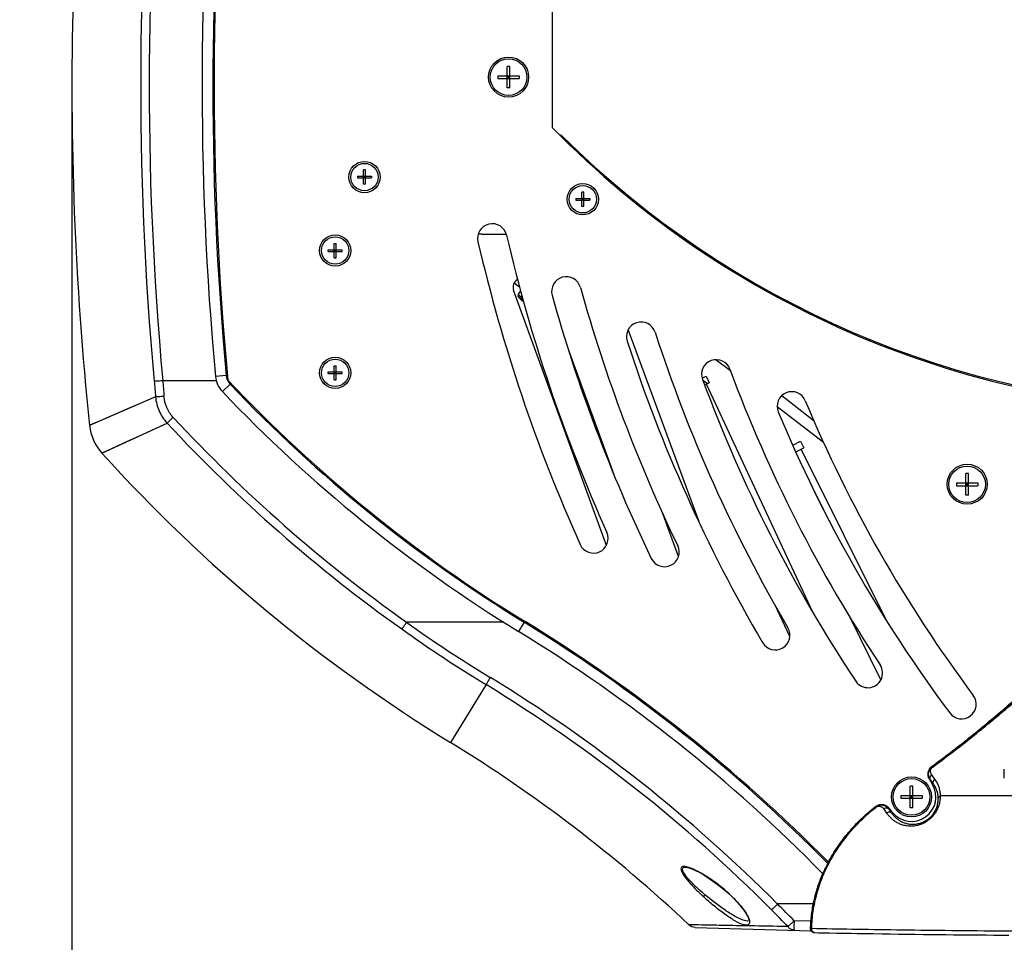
# Model space of a CAD drawing. Header units: millimetres. Extents: x 0 to 420, y 0 to 297.
# Tile 41 of 117: x 75 to 115, y 168 to 205. Entities that reach past the tile are written whole.
import ezdxf

# ---------------------------------------------------------------- set-up
doc = ezdxf.new("R2010")
doc.units = ezdxf.units.MM
doc.header["$LTSCALE"] = 23.1
doc.layers.get('0').update_dxf_attribs({"linetype": 'CONTINUOUS'})
for name, color, linetype in [('02___PRT_ALL_AXES', 7, 'CONTINUOUS'), ('A_ACHSEN', 7, 'CONTINUOUS'), ('AUSFORMSCHRAEGEN', 7, 'CONTINUOUS'), ('DIM_PILOTEES', 7, 'CONTINUOUS'), ('RUNDUNGEN', 7, 'CONTINUOUS')]:
    doc.layers.add(name, color=color, linetype=linetype)
doc.styles.get("Standard").update_dxf_attribs({"font": 'txt', "width": 0.7})
doc.dimstyles.new('DIMSTYLE_2', dxfattribs={"dimtxt": 2.5, "dimasz": 3.5, "dimexe": 2, "dimexo": 0, "dimtad": 1, "dimdec": 0, "dimlfac": 5, "dimdsep": 46, "dimtxsty": 'Standard', "dimblk": '_FILLED', "dimblk1": '_FILLED', "dimblk2": '_FILLED', "dimcen": 0.09, "dimazin": 2, "dimtp": 0.8, "dimtm": 0.8, "dimtfac": 1, "dimtdec": 0, "dimtofl": 0, "dimtmove": 0, "dimatfit": 3, "dimldrblk": '_FILLED', "dimfxl": 0, "dimtolj": 1, "dimarcsym": 0})

# ---------------------------------------------------------------- blocks, each defined once
blk = doc.blocks.new('_FILLED')
at = {"color": 0, "linetype": 'ByBlock'}
blk.add_solid([(0, 0), (-1, 0.143), (-1, -0.143)], dxfattribs=at)
blk = doc.blocks.new('*D2')
at = {"layer": 'DIM_PILOTEES', "color": 2, "linetype": 'Continuous'}
for p, q in [((124.368, 261.527), (53.915, 261.527)), ((55.915, 261.527), (55.915, 209.684)), ((55.915, 157.841), (55.915, 209.684)), ((102.676, 157.841), (53.915, 157.841))]:
    blk.add_line(p, q, dxfattribs=at)
at = {"layer": 'DIM_PILOTEES', "color": 2, "linetype": 'Continuous', "xscale": 3.5, "yscale": 3.5, "zscale": 3.5}
for p, rotation in [((55.915, 261.527), 90), ((55.915, 157.841), 270)]:
    blk.add_blockref('_FILLED', p, dxfattribs=dict(at, rotation=rotation))
at = {"layer": 'DIM_PILOTEES', "color": 2, "linetype": 'Continuous', "insert": (52.79, 209.684), "char_height": 2.5, "width": 7.76786, "attachment_point": 2, "rotation": 90, "line_spacing_factor": 0.9}
blk.add_mtext('{\\ftxt;\\W0.0001;\\H0.0001;\\~}{\\ftxt;\\W2.0714285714;\\H2.5; }{\\ftxt;\\W0.0001;\\H0.0001;\\~}', dxfattribs=at)
blk = doc.blocks.new('*D4')
at = {"layer": 'DIM_PILOTEES', "color": 2, "linetype": 'Continuous'}
for p, q in [((77.194, 202.637), (77.194, 142.872)), ((171.557, 202.637), (171.557, 142.872)), ((77.194, 144.872), (124.376, 144.872)), ((171.557, 144.872), (124.376, 144.872))]:
    blk.add_line(p, q, dxfattribs=at)
at = {"layer": 'DIM_PILOTEES', "color": 2, "linetype": 'Continuous', "xscale": 3.5, "yscale": 3.5, "zscale": 3.5, "rotation": 180}
blk.add_blockref('_FILLED', (77.194, 144.872), dxfattribs=at)
at = {"layer": 'DIM_PILOTEES', "color": 2, "linetype": 'Continuous', "xscale": 3.5, "yscale": 3.5, "zscale": 3.5}
blk.add_blockref('_FILLED', (171.557, 144.872), dxfattribs=at)
at = {"layer": 'DIM_PILOTEES', "color": 2, "linetype": 'Continuous', "insert": (125.653, 147.997), "char_height": 2.5, "width": 8.83929, "attachment_point": 2, "line_spacing_factor": 0.9}
blk.add_mtext('{\\ftxt;\\W0.0001;\\H0.0001;\\~}{\\ftxt;\\W2.3571428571;\\H2.5; }{\\ftxt;\\W0.0001;\\H0.0001;\\~}', dxfattribs=at)
blk = doc.blocks.new('*D15')
at = {"layer": 'DIM_PILOTEES', "color": 2, "linetype": 'Continuous'}
for p, q in [((96.876, 248.621), (65.607, 248.621)), ((67.607, 248.621), (67.607, 203.231)), ((67.607, 157.841), (67.607, 203.231)), ((102.676, 157.841), (65.607, 157.841))]:
    blk.add_line(p, q, dxfattribs=at)
at = {"layer": 'DIM_PILOTEES', "color": 2, "linetype": 'Continuous', "xscale": 3.5, "yscale": 3.5, "zscale": 3.5}
for p, rotation in [((67.607, 248.621), 90), ((67.607, 157.841), 270)]:
    blk.add_blockref('_FILLED', p, dxfattribs=dict(at, rotation=rotation))
at = {"layer": 'DIM_PILOTEES', "color": 2, "linetype": 'Continuous', "insert": (64.482, 199.42), "char_height": 2.5, "width": 8.57143, "attachment_point": 2, "rotation": 90, "line_spacing_factor": 0.9}
blk.add_mtext('{\\ftxt;\\W0.0001;\\H0.0001;\\~}{\\ftxt;\\W2.2857142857;\\H2.5; }{\\ftxt;\\W0.0001;\\H0.0001;\\~}', dxfattribs=at)

msp = doc.modelspace()

# ---------------------------------------------------------------- linework, layer by layer
at = {"color": 7, "linetype": 'Continuous'}
for p, q in [((96.8756, 200.9468), (96.8756, 248.6209)), ((95.0206, 202.5812), (95.0206, 203.4612)), ((95.1306, 203.4612), (95.0206, 203.4612)), ((95.1306, 202.5812), (95.1306, 203.4612)), ((94.6356, 203.0762), (94.6356, 202.9662)), ((94.6356, 203.0762), (95.5156, 203.0762)), ((94.6356, 202.9662), (95.5156, 202.9662)), ((95.1306, 202.9662), (95.0206, 203.0762)), ((95.0206, 202.9662), (95.1306, 203.0762)), ((95.1306, 203.0212), (95.0206, 203.0212)), ((95.0756, 203.0762), (95.0756, 202.9662)), ((95.5156, 203.0762), (95.5156, 202.9662)), ((95.1306, 202.5812), (95.0206, 202.5812)), ((98.2098, 199.7053), (98.1943, 199.6877)), ((89.1394, 198.6412), (89.1394, 199.2212)), ((89.2119, 199.2212), (89.1394, 199.2212)), ((89.2119, 198.6412), (89.2119, 199.2212)), ((98.3681, 199.5218), (98.3864, 199.5427)), ((88.8856, 198.9674), (88.8856, 198.8949)), ((88.8856, 198.9674), (89.4656, 198.9674)), ((88.8856, 198.8949), (89.4656, 198.8949)), ((89.2119, 198.8949), (89.1394, 198.9674)), ((89.1394, 198.8949), (89.2119, 198.9674)), ((89.2119, 198.9312), (89.1394, 198.9312)), ((89.1756, 198.9674), (89.1756, 198.8949)), ((89.4656, 198.9674), (89.4656, 198.8949)), ((89.2119, 198.6412), (89.1394, 198.6412)), ((99.5891, 198.4874), (99.5746, 198.4709)), ((97.8256, 198.0574), (97.8256, 197.9849)), ((97.8256, 198.0574), (98.4056, 198.0574)), ((97.8256, 197.9849), (98.4056, 197.9849)), ((98.0794, 197.7312), (98.0794, 198.3112)), ((98.1519, 198.3112), (98.0794, 198.3112)), ((98.1519, 197.9849), (98.0794, 198.0574)), ((98.0794, 197.9849), (98.1519, 198.0574)), ((98.1519, 198.0212), (98.0794, 198.0212)), ((98.1156, 198.0574), (98.1156, 197.9849)), ((98.1519, 197.7312), (98.1519, 198.3112)), ((98.4056, 198.0574), (98.4056, 197.9849)), ((99.7588, 198.3169), (99.7732, 198.3334)), ((98.1519, 197.7312), (98.0794, 197.7312)), ((87.6856, 195.8849), (87.6856, 195.9574)), ((87.6856, 195.9574), (88.2656, 195.9574)), ((87.9394, 195.6312), (87.9394, 196.2112)), ((87.9394, 196.2112), (88.0119, 196.2112)), ((88.0119, 195.8849), (87.9394, 195.9574)), ((87.9394, 195.8849), (88.0119, 195.9574)), ((87.9756, 195.8849), (87.9756, 195.9574)), ((88.0119, 195.6312), (88.0119, 196.2112)), ((88.2656, 195.8849), (88.2656, 195.9574)), ((87.6856, 195.8849), (88.2656, 195.8849)), ((87.9394, 195.9212), (88.0119, 195.9212)), ((87.9394, 195.6312), (88.0119, 195.6312)), ((95.3088, 194.6041), (95.5219, 194.4382)), ((95.4665, 194.1059), (95.5706, 194.2669)), ((95.659, 193.956), (95.4665, 194.1059)), ((95.6837, 193.8691), (95.4709, 194.0347)), ((95.6008, 193.9195), (95.5965, 193.9228)), ((95.6031, 193.9176), (95.6047, 193.9163)), ((95.6031, 193.9176), (95.6047, 193.9163)), ((95.6031, 193.9176), (95.6045, 193.9161)), ((95.6628, 193.8703), (95.6731, 193.8627)), ((87.9394, 190.6312), (87.9394, 191.2112)), ((87.9394, 191.2112), (88.0119, 191.2112)), ((88.0119, 190.6312), (88.0119, 191.2112)), ((83.5116, 190.8132), (83.0734, 190.7727)), ((87.6856, 190.8849), (87.6856, 190.9574)), ((87.6856, 190.9574), (88.2656, 190.9574)), ((87.6856, 190.8849), (88.2656, 190.8849)), ((88.0119, 190.8849), (87.9394, 190.9574)), ((87.9394, 190.8849), (88.0119, 190.9574)), ((87.9394, 190.9212), (88.0119, 190.9212)), ((87.9756, 190.8849), (87.9756, 190.9574)), ((88.2656, 190.8849), (88.2656, 190.9574)), ((80.9139, 190.6068), (83.1026, 190.6064)), ((83.6741, 190.4552), (83.3552, 190.152)), ((87.9394, 190.6312), (88.0119, 190.6312)), ((80.6178, 189.9334), (77.9135, 188.7684)), ((107.5951, 188.9437), (106.261, 189.9822)), ((77.9135, 188.7684), (77.9135, 188.7682)), ((78.4202, 187.6329), (81.0905, 188.8634)), ((113.9061, 186.7952), (113.7961, 186.7952)), ((113.7961, 185.9152), (113.7961, 186.7952)), ((113.9061, 185.9152), (113.9061, 186.7952)), ((113.4111, 186.4102), (114.2911, 186.4102)), ((113.4111, 186.4102), (113.4111, 186.3002)), ((113.4111, 186.3002), (114.2911, 186.3002)), ((113.9061, 186.3002), (113.7961, 186.4102)), ((113.7961, 186.3002), (113.9061, 186.4102)), ((113.9061, 186.3552), (113.7961, 186.3552)), ((113.8511, 186.4102), (113.8511, 186.3002)), ((114.2911, 186.4102), (114.2911, 186.3002)), ((113.9061, 185.9152), (113.7961, 185.9152)), ((94.883, 180.7087), (90.8946, 180.7088)), ((95.7167, 180.7087), (95.4867, 180.3336)), ((94.1523, 178.1576), (92.6996, 175.7887)), ((115.3756, 174.3342), (115.3756, 174.7037)), ((111.6306, 174.0012), (111.5206, 174.0012)), ((111.5206, 173.1212), (111.5206, 174.0012)), ((111.6306, 173.1212), (111.6306, 174.0012)), ((111.1356, 173.6162), (112.0156, 173.6162)), ((111.1356, 173.6162), (111.1356, 173.5062)), ((111.1356, 173.5062), (112.0156, 173.5062)), ((111.6306, 173.5062), (111.5206, 173.6162)), ((111.5206, 173.5062), (111.6306, 173.6162)), ((111.6306, 173.5612), (111.5206, 173.5612)), ((111.5756, 173.6162), (111.5756, 173.5062)), ((112.0156, 173.6162), (112.0156, 173.5062)), ((118.4565, 173.6021), (112.7652, 173.6021)), ((111.6306, 173.1212), (111.5206, 173.1212)), ((102.3234, 170.686), (102.3252, 170.686)), ((107.5556, 169.1806), (106.0914, 169.1806)), ((102.7215, 168.221), (107.465, 168.0885)), ((106.5187, 168.2545), (106.7658, 168.4936)), ((107.4577, 168.4743), (106.7658, 168.4936))]:
    msp.add_line(p, q, dxfattribs=at)
at = {"color": 3, "linetype": 'Continuous'}
for p, q in [((93.9756, 196.5954), (94.9789, 196.5954)), ((99.0796, 183.854), (95.2789, 194.2964)), ((102.8779, 184.8194), (99.979, 192.6882)), ((99.3933, 186.7429), (97.5263, 191.8725)), ((103.5825, 191.4564), (104.1632, 191.0109)), ((103.0008, 190.7066), (103.1617, 190.7817)), ((103.1617, 190.7817), (103.2886, 190.5098)), ((103.1047, 190.424), (103.2886, 190.5098)), ((107.528, 181.1482), (103.1824, 190.4603)), ((106.0748, 189.5441), (107.9729, 188.0876)), ((106.7165, 187.9631), (107.0339, 188.121)), ((107.0339, 188.121), (107.1675, 187.8524)), ((106.8377, 187.6884), (107.1675, 187.8524)), ((110.5654, 180.7566), (107.0626, 187.8002)), ((108.2126, 184.8526), (107.487, 186.3115)), ((102.0319, 183.4048), (101.361, 185.2258)), ((106.5908, 180.1231), (105.9802, 181.4314)), ((110.325, 178.359), (109.0596, 180.9036))]:
    msp.add_line(p, q, dxfattribs=at)
at = {"color": 7, "linetype": 'Continuous'}
for points in [[(95.5979, 193.9212), (95.5976, 193.9213), (95.5976, 193.9213), (95.5979, 193.9211), (95.5985, 193.9208), (95.5992, 193.9203), (95.6001, 193.9196), (95.6012, 193.9188), (95.6025, 193.9178), (95.6039, 193.9166), (95.6142, 193.9082)], [(95.6142, 193.9082), (95.6262, 193.8985), (95.6383, 193.889), (95.6505, 193.8796), (95.6628, 193.8703)], [(95.6265, 193.8675), (95.6267, 193.8672), (95.6276, 193.8664), (95.6284, 193.8656), (95.6293, 193.8648), (95.6301, 193.8641), (95.6308, 193.8634), (95.6317, 193.8628), (95.6325, 193.8621), (95.6335, 193.8614), (95.6346, 193.8607), (95.6359, 193.8599), (95.6376, 193.8591), (95.6397, 193.8583), (95.6423, 193.8576), (95.6452, 193.8573), (95.6483, 193.8574), (95.6515, 193.858), (95.6547, 193.8592), (95.6576, 193.8609), (95.6606, 193.8635)], [(80.6177, 189.9335), (79.9898, 189.6624), (79.4425, 189.4261), (78.977, 189.2255), (78.5948, 189.061), (78.2969, 188.9328), (78.0838, 188.8413), (77.956, 188.7864), (77.9135, 188.7684)], [(78.4202, 187.6329), (78.4625, 187.6519), (78.5892, 187.7096), (78.7997, 187.8065), (79.0939, 187.942), (79.4711, 188.1161), (79.9305, 188.3281), (80.4711, 188.577), (81.0905, 188.8634)], [(102.3234, 170.686), (102.3544, 170.6839), (102.4204, 170.6715), (102.5016, 170.6477), (102.6023, 170.61), (102.7244, 170.5559), (102.8753, 170.4795), (103.0652, 170.3716), (103.2914, 170.2283), (103.5646, 170.0359), (103.8441, 169.8169), (104.0894, 169.6039), (104.2116, 169.4892)], [(104.2116, 169.4892), (104.2761, 169.4259), (104.4285, 169.2676), (104.5496, 169.1307), (104.6477, 169.0094), (104.7291, 168.8986), (104.7945, 168.7988), (104.8461, 168.7075), (104.8823, 168.6293), (104.9036, 168.5669), (104.9121, 168.5224), (104.913, 168.505)]]:
    msp.add_lwpolyline(points, dxfattribs=at)
for centre, radius in [((95.0756, 203.0212), 0.82), ((89.1756, 198.9312), 0.64), ((98.1156, 198.0212), 0.64), ((87.9756, 195.9212), 0.64), ((87.9756, 190.9212), 0.64), ((113.8556, 186.3612), 0.82), ((111.5756, 173.5612), 0.82)]:
    msp.add_circle(centre, radius, dxfattribs=at)
for centre, radius, start, end in [((211.1938, 202.6372), 131.1829, 162.585435, 185.277293), ((211.2529, 202.638), 130.8925, 162.592371, 185.273863), ((211.1938, 202.6372), 128.6686, 162.955435, 185.290778), ((211.1938, 202.6372), 128.2286, 162.791536, 185.290778), ((211.1956, 202.6255), 128.18, 162.805912, 185.373639), ((211.1938, 202.6372), 134, 178.463833, 185.940711), ((124.3756, 227.8912), 38.5, 224.41531, 315.58469), ((124.3756, 227.9472), 38.5, 225.27817, 268.21387), ((94.4077, 196.4195), 0.6, 13.08592, 193.08592), ((159.3756, 211.5212), 66.1, 193.085922, 204.23663), ((159.3756, 211.5212), 67.3, 193.085922, 204.23663), ((97.438, 194.2519), 0.6, 15.57938, 195.57938), ((159.3756, 211.5212), 63.7, 195.57938, 205.751826), ((95.5168, 194.0733), 0.06, 147.10358, 220.06419), ((97.2205, 195.5061), 2.286, 220.06419, 225.79026), ((159.3756, 211.5212), 64.9, 195.57938, 205.751826), ((95.602, 193.9259), 0.0117, 229.39209, 231.74235), ((95.5069, 193.8015), 0.1508, 50.33426, 51.47026), ((96.5101, 195.0124), 1.4216, 230.44279, 233.8461), ((95.6036, 193.9345), 0.0208, 276.91148, 279.54661), ((100.5029, 192.4002), 0.6, 17.99303, 197.99303), ((159.3756, 211.5212), 61.3, 197.993026, 210.417983), ((159.3756, 211.5212), 62.5, 197.993026, 210.417983), ((103.5791, 190.8572), 0.6, 20.32187, 200.32187), ((84.109, 190.8686), 1.04, 185.29078, 223.54832), ((84.109, 190.8686), 0.6, 185.29078, 223.54832), ((159.3756, 211.5212), 58.9, 200.321871, 213.55604), ((222.4879, 201.5295), 142.3432, 184.415132, 184.672766), ((222.626, 201.5281), 142.1327, 184.406733, 184.670943), ((126.8756, 231.5212), 59.56, 223.369355, 238.498611), ((126.8756, 231.5212), 59.6052, 223.548324, 238.482784), ((159.3756, 211.5212), 60.1, 200.321871, 213.55604), ((126.8756, 231.5212), 60.0452, 223.548324, 238.482784), ((106.6731, 189.5473), 0.6, 22.63331, 202.63331), ((159.3756, 211.5212), 56.5, 202.63331, 216.75028), ((159.3756, 211.5212), 57.7, 202.633312, 216.750281), ((79.9027, 188.9753), 2, 185.94879, 222.17299), ((127.1791, 231.7189), 62.9345, 222.918233, 234.57384), ((127.4269, 231.9472), 62.9286, 222.917219, 234.511594), ((126.8756, 231.5212), 65.3767, 222.168809, 238.482784), ((98.5547, 184.1404), 0.6, 204.23663, 24.23663), ((101.4616, 183.5845), 0.6, 205.75183, 25.75183), ((124.8888, 228.5723), 58.7072, 234.616387, 238.629705), ((61.3344, 124.6397), 65.7714, 44.621819, 58.482784), ((61.3621, 124.6187), 65.82, 44.667428, 58.498611), ((124.8608, 228.4894), 58.9597, 234.590423, 238.611713), ((61.3344, 124.6397), 65.3314, 44.480773, 58.482784), ((105.9958, 180.1809), 0.6, 210.41798, 30.41798), ((109.7915, 178.6324), 0.6, 213.55604, 33.55604), ((61.5178, 124.7288), 62.9484, 44.92164, 58.584264), ((61.5415, 124.7614), 62.5669, 44.915411, 58.586241), ((113.6242, 177.3566), 0.6, 216.75028, 36.75028), ((61.3344, 124.6397), 60, 46.732688, 58.482784), ((62.4598, 125.6755), 61.615, 44.021674, 44.916859), ((62.4406, 125.6577), 61.2974, 44.020801, 44.915435)]:
    msp.add_arc(centre, radius, start, end, dxfattribs=at)
at = {"color": 3, "linetype": 'Continuous'}
for centre, radius, start, end in [((93.9756, 195.5954), 1, 90, 98.29327), ((95.6172, 194.4195), 0.36, 118.37876, 200)]:
    msp.add_arc(centre, radius, start, end, dxfattribs=at)
at = {"color": 7, "linetype": 'Continuous'}
for points, knots in [([(95.5965, 193.9228), (95.5956, 193.9234), (95.594, 193.9245), (95.5921, 193.9255), (95.5909, 193.926), (95.5903, 193.9261), (95.5898, 193.926), (95.5893, 193.9254), (95.5897, 193.9241), (95.5911, 193.9212), (95.5929, 193.9188), (95.5943, 193.9169)], [0, 0, 0, 0, 0.1833958, 0.3155665, 0.3621829, 0.3965619, 0.4210735, 0.4422016, 0.5060543, 0.6196068, 1, 1, 1, 1]), ([(95.6265, 193.8675), (95.6272, 193.8667), (95.6286, 193.8654), (95.6302, 193.8641), (95.6312, 193.8633), (95.6317, 193.863), (95.632, 193.8629), (95.6325, 193.863), (95.6322, 193.8641), (95.6316, 193.8654), (95.6303, 193.8676), (95.6285, 193.8704), (95.6261, 193.874), (95.6218, 193.8801), (95.6151, 193.8894), (95.6054, 193.9024), (95.5982, 193.9118), (95.5943, 193.9169)], [0, 0, 0, 0, 0.0438114, 0.0751176, 0.0861028, 0.0940439, 0.0991354, 0.1021974, 0.1118394, 0.1331438, 0.1668486, 0.2129764, 0.2713904, 0.3418765, 0.5179291, 0.7384151, 1, 1, 1, 1]), ([(95.5947, 193.9166), (95.5951, 193.9163), (95.597, 193.915), (95.5991, 193.9143), (95.6008, 193.914)], [0, 0, 0, 0, 0.2419727, 1, 1, 1, 1]), ([(95.6606, 193.8635), (95.6607, 193.8636), (95.6606, 193.8642), (95.6602, 193.865), (95.6595, 193.8665), (95.6577, 193.8692), (95.6546, 193.8738), (95.6518, 193.8776), (95.6501, 193.8799)], [0, 0, 0, 0, 0.0240327, 0.0747696, 0.1549685, 0.2650121, 0.5741862, 1, 1, 1, 1]), ([(80.5664, 190.5809), (80.586, 190.5818), (80.702, 190.5888), (80.8178, 190.5983), (80.9139, 190.6072)], [0, 0, 0, 0, 0.1689142, 1, 1, 1, 1]), ([(80.9653, 189.9538), (80.9299, 189.9509), (80.8142, 189.9425), (80.6983, 189.9339), (80.6178, 189.9334)], [0, 0, 0, 0, 0.3059965, 1, 1, 1, 1]), ([(80.6178, 189.9334), (80.6364, 189.7368), (80.7371, 189.3467), (80.9576, 189.0095), (81.0906, 188.8634)], [0, 0, 0, 0, 0.5000552, 1, 1, 1, 1]), ([(81.342, 189.0966), (81.2342, 189.2125), (81.0559, 189.4823), (80.9782, 189.796), (80.9653, 189.9538)], [0, 0, 0, 0, 0.4998848, 1, 1, 1, 1]), ([(81.3419, 189.0966), (81.3163, 189.0728), (81.2326, 188.995), (81.1488, 188.9172), (81.0905, 188.8636)], [0, 0, 0, 0, 0.3062671, 1, 1, 1, 1]), ([(90.8945, 180.7087), (90.8745, 180.6807), (90.8096, 180.5896), (90.7446, 180.4986), (90.6989, 180.4359)], [0, 0, 0, 0, 0.3069353, 1, 1, 1, 1]), ([(94.3277, 178.4469), (94.3097, 178.4173), (94.251, 178.321), (94.1924, 178.2247), (94.1523, 178.1576)], [0, 0, 0, 0, 0.3072319, 1, 1, 1, 1]), ([(102.2494, 170.7148), (102.2276, 170.714), (102.187, 170.7094), (102.1168, 170.6467), (102.1408, 170.5685), (102.1583, 170.5246)], [0, 0, 0, 0, 0.2511613, 0.4552595, 1, 1, 1, 1]), ([(103.1117, 169.5612), (103.0438, 169.6169), (102.9446, 169.7036), (102.8159, 169.8221), (102.6614, 169.9677), (102.4674, 170.1628), (102.2901, 170.3758), (102.2086, 170.5276), (102.1871, 170.622), (102.2447, 170.685), (102.2961, 170.6863), (102.3234, 170.686)], [0, 0, 0, 0, 0.167943, 0.2514733, 0.3342484, 0.5732857, 0.7790657, 0.8556845, 0.9077717, 0.947896, 1, 1, 1, 1]), ([(102.5433, 170.6458), (102.5158, 170.6564), (102.4212, 170.69), (102.3208, 170.7175), (102.2494, 170.7148)], [0, 0, 0, 0, 0.2919281, 1, 1, 1, 1]), ([(104.2164, 169.4936), (103.9529, 169.7471), (103.5367, 170.0861), (102.9618, 170.4498), (102.6802, 170.5928), (102.5433, 170.6458)], [0, 0, 0, 0, 0.5376903, 0.7841781, 1, 1, 1, 1]), ([(102.1583, 170.5246), (102.1919, 170.4403), (102.3077, 170.2676), (102.601, 169.9187), (102.8628, 169.6611), (103.0481, 169.4908)], [0, 0, 0, 0, 0.1987392, 0.4490678, 1, 1, 1, 1]), ([(103.1117, 169.5612), (103.1036, 169.5524), (103.0823, 169.529), (103.0607, 169.5058), (103.0481, 169.4908)], [0, 0, 0, 0, 0.3787689, 1, 1, 1, 1]), ([(104.7068, 168.329), (104.5795, 168.3616), (104.3108, 168.5008), (103.9095, 168.769), (103.4782, 169.1077), (103.1915, 169.3585), (103.0481, 169.4908)], [0, 0, 0, 0, 0.1935832, 0.4389301, 0.7125947, 1, 1, 1, 1]), ([(104.7398, 168.5033), (104.6137, 168.5386), (104.3493, 168.6671), (103.7979, 169.01), (103.3858, 169.3291), (103.1117, 169.5612)], [0, 0, 0, 0, 0.2013534, 0.4476241, 1, 1, 1, 1]), ([(104.2116, 169.4892), (104.212, 169.4889), (104.2138, 169.4919), (104.2152, 169.4924), (104.2164, 169.4936)], [0, 0, 0, 0, 0.2354059, 1, 1, 1, 1]), ([(104.2164, 169.4936), (104.3461, 169.3685), (104.5808, 169.1199), (104.7863, 168.8431), (104.8618, 168.7003)], [0, 0, 0, 0, 0.5272073, 1, 1, 1, 1]), ([(106.0914, 169.1806), (106.0665, 169.1558), (105.9854, 169.0748), (105.9043, 168.9939), (105.8483, 168.9375)], [0, 0, 0, 0, 0.3065418, 1, 1, 1, 1]), ([(104.8618, 168.7003), (104.8942, 168.6391), (104.9408, 168.538), (104.9554, 168.3948), (104.901, 168.3309), (104.82, 168.3048), (104.7528, 168.3172), (104.7068, 168.329)], [0, 0, 0, 0, 0.3528754, 0.5796211, 0.6658147, 0.7579612, 1, 1, 1, 1]), ([(102.7175, 168.3244), (102.6794, 168.3255), (102.6179, 168.3275), (102.5228, 168.3315), (102.4963, 168.3321), (102.4553, 168.3326), (102.4585, 168.3296)], [0, 0, 0, 0, 0.4415051, 0.7604563, 0.9487972, 1, 1, 1, 1]), ([(106.5185, 168.2543), (105.7169, 168.2725), (104.6353, 168.288), (103.3684, 168.3134), (102.9029, 168.3193), (102.7175, 168.3244)], [0, 0, 0, 0, 0.6327078, 0.85362, 1, 1, 1, 1]), ([(104.882, 168.481), (104.8713, 168.4808), (104.8232, 168.4827), (104.7758, 168.4932), (104.7398, 168.5033)], [0, 0, 0, 0, 0.2223705, 1, 1, 1, 1]), ([(106.7699, 168.1079), (106.7216, 168.1093), (106.6213, 168.1392), (106.5476, 168.212), (106.5187, 168.2545)], [0, 0, 0, 0, 0.4848292, 1, 1, 1, 1]), ([(106.7658, 168.4936), (106.7645, 168.4441), (106.7627, 168.3533), (106.762, 168.2453), (106.7636, 168.1774), (106.764, 168.1399), (106.7676, 168.1227), (106.7677, 168.108), (106.7704, 168.1079)], [0, 0, 0, 0, 0.3844088, 0.7075686, 0.830917, 0.9226905, 0.9794254, 1, 1, 1, 1])]:
    msp.add_open_spline(points, degree=3, knots=knots, dxfattribs=at)
for points in [[(95.6008, 193.914), (95.6025, 193.9137), (95.6043, 193.9137), (95.6061, 193.9139)], [(102.7215, 168.221), (102.6267, 168.2237), (102.5276, 168.2646), (102.4585, 168.3296)]]:
    msp.add_open_spline(points, degree=3, dxfattribs=at)
at = {"layer": '02___PRT_ALL_AXES', "color": 7, "linetype": 'Continuous'}
for p, q in [((97.2845, 200.5917), (97.2665, 200.5735)), ((103.0259, 190.6248), (103.2167, 190.4763))]:
    msp.add_line(p, q, dxfattribs=at)
msp.add_arc((97.1156, 200.4212), 0.24, 45.27817, 72.85036, dxfattribs=at)
at = {"layer": 'A_ACHSEN', "color": 7, "linetype": 'Continuous'}
for centre, radius in [((95.0756, 203.0212), 0.75), ((89.1756, 198.9312), 0.56), ((98.1156, 198.0212), 0.56), ((87.9756, 195.9212), 0.56), ((87.9756, 190.9212), 0.56), ((113.8511, 186.3552), 0.75), ((111.5756, 173.5612), 0.75)]:
    msp.add_circle(centre, radius, dxfattribs=at)
at = {"layer": 'AUSFORMSCHRAEGEN', "color": 7, "linetype": 'Continuous'}
msp.add_arc((111.5756, 173.5612), 1, 219.17399, 30.82601, dxfattribs=at)
at = {"layer": 'RUNDUNGEN', "color": 7, "linetype": 'Continuous'}
for p, q in [((112.4138, 174.8107), (112.4256, 174.8083)), ((112.3083, 174.2848), (112.4343, 174.0736)), ((112.3083, 174.2848), (112.3436, 174.2777)), ((112.4716, 174.0959), (112.3436, 174.2777)), ((112.5364, 174.2873), (112.4059, 174.4676)), ((112.4716, 174.0959), (112.4343, 174.0736)), ((110.0955, 173.1541), (110.0973, 173.1673)), ((110.0955, 173.1541), (110.1102, 173.1349)), ((110.6511, 173.0645), (110.6557, 173.1071)), ((110.8004, 172.9295), (110.6557, 173.1071)), ((110.7648, 172.9005), (110.8004, 172.9295)), ((107.4502, 168.1729), (107.4419, 168.1758)), ((107.4877, 168.1719), (107.4502, 168.1729)), ((107.5511, 168.0195), (107.559, 168.0169)), ((107.6066, 168.0086), (107.7713, 168.0052)), ((107.7713, 168.0052), (107.9388, 168.0019)), ((107.9388, 168.0019), (108.2229, 167.9964)), ((108.2229, 167.9964), (108.5129, 167.991)), ((108.5129, 167.991), (108.8089, 167.9857)), ((108.8089, 167.9857), (109.1108, 167.9805)), ((109.1108, 167.9805), (109.3563, 167.9764)), ((109.3563, 167.9764), (109.7314, 167.9704)), ((109.7314, 167.9704), (109.9858, 167.9664)), ((109.9858, 167.9664), (110.3739, 167.9607)), ((110.3739, 167.9607), (110.7031, 167.956)), ((110.7031, 167.956), (111.0373, 167.9515)), ((111.0373, 167.9515), (111.445, 167.9461)), ((111.445, 167.9461), (111.7207, 167.9427)), ((111.7207, 167.9427), (112.0695, 167.9385)), ((112.0695, 167.9385), (112.423, 167.9344)), ((112.423, 167.9344), (112.709, 167.9312)), ((112.709, 167.9312), (112.9977, 167.9281)), ((112.9977, 167.9281), (113.2892, 167.925)), ((113.2892, 167.925), (113.6573, 167.9214)), ((113.6573, 167.9214), (113.9546, 167.9185)), ((113.9546, 167.9185), (114.2545, 167.9157)), ((114.2545, 167.9157), (114.6327, 167.9124)), ((114.6327, 167.9124), (114.9379, 167.9098)), ((114.9379, 167.9098), (115.2454, 167.9073)), ((115.2454, 167.9073), (115.555, 167.9049))]:
    msp.add_line(p, q, dxfattribs=at)
for centre, radius, start, end in [((145.2943, 196.4628), 41.9748, 213.87306, 214.14877), ((148.9111, 199.4716), 46.4883, 214.61347, 214.85939), ((113.8418, 167.8705), 6.4255, 152.0717, 156.78699), ((107.6099, 168.1685), 0.16, 251.42823, 268.81448)]:
    msp.add_arc(centre, radius, start, end, dxfattribs=at)
for points, knots in [([(112.4138, 174.8107), (112.9261, 175.1895), (113.9349, 175.9684), (115.1602, 176.9865), (116.1224, 177.8219), (116.8363, 178.4574), (117.5437, 179.1), (118.2464, 179.7478), (118.9465, 180.3983), (119.5303, 180.94), (119.9998, 181.3708), (120.3537, 181.6918), (120.7105, 182.0097), (121.0711, 182.3232), (121.4372, 182.6304), (121.8105, 182.9288), (122.1298, 183.1669), (122.3917, 183.3483), (122.592, 183.4786), (122.7965, 183.6022), (123.006, 183.7172), (123.2209, 183.8219), (123.4415, 183.9138), (123.6681, 183.9902), (123.9002, 184.0479), (124.1367, 184.084), (124.3756, 184.0963), (124.6145, 184.084), (124.851, 184.0479), (125.0831, 183.9902), (125.3097, 183.9138), (125.5304, 183.8219), (125.7452, 183.7172), (125.9547, 183.6022), (126.1592, 183.4786), (126.3595, 183.3483), (126.6214, 183.1669), (126.9407, 182.9288), (127.314, 182.6304), (127.6801, 182.3232), (128.0407, 182.0097), (128.3975, 181.6918), (128.7514, 181.3708), (129.2209, 180.94), (129.8047, 180.3983), (130.5048, 179.7478), (131.2075, 179.1), (131.9149, 178.4574), (132.6288, 177.8219), (133.591, 176.9865), (134.8163, 175.9684), (135.8251, 175.1895), (136.3374, 174.8107)], [0, 0, 0, 0, 0.0624991, 0.1249993, 0.1562505, 0.1875018, 0.2187531, 0.2500045, 0.2812559, 0.3125072, 0.3281329, 0.3437586, 0.3593843, 0.3750098, 0.3906353, 0.4062605, 0.4218853, 0.429698, 0.4375105, 0.445323, 0.4531353, 0.4609473, 0.4687588, 0.4765699, 0.4843804, 0.4921904, 0.5, 0.5078096, 0.5156196, 0.5234301, 0.5312412, 0.5390527, 0.5468647, 0.554677, 0.5624895, 0.570302, 0.5781147, 0.5937395, 0.6093647, 0.6249902, 0.6406157, 0.6562414, 0.6718671, 0.6874928, 0.7187441, 0.7499955, 0.7812469, 0.8124982, 0.8437495, 0.8750007, 0.9375009, 1, 1, 1, 1]), ([(112.4256, 174.8083), (112.9373, 175.187), (113.9451, 175.9659), (115.1692, 176.9838), (116.1304, 177.819), (116.8436, 178.4543), (117.5503, 179.0968), (118.2523, 179.7444), (118.9517, 180.3947), (119.535, 180.9362), (120.0039, 181.3669), (120.3575, 181.6878), (120.7139, 182.0057), (121.0742, 182.3191), (121.4399, 182.6262), (121.8128, 182.9246), (122.1317, 183.1627), (122.3934, 183.3441), (122.5935, 183.4744), (122.7978, 183.598), (123.0071, 183.7131), (123.2217, 183.8178), (123.4422, 183.9098), (123.6686, 183.9862), (123.9005, 184.044), (124.1368, 184.0801), (124.3756, 184.0924), (124.6144, 184.0801), (124.8507, 184.044), (125.0826, 183.9862), (125.309, 183.9098), (125.5295, 183.8178), (125.7441, 183.7131), (125.9534, 183.598), (126.1577, 183.4744), (126.3578, 183.3441), (126.6195, 183.1627), (126.9384, 182.9246), (127.3113, 182.6262), (127.677, 182.3191), (128.0373, 182.0057), (128.3937, 181.6878), (128.7473, 181.3669), (129.2162, 180.9362), (129.7995, 180.3947), (130.4989, 179.7444), (131.2009, 179.0968), (131.9076, 178.4543), (132.6208, 177.819), (133.582, 176.9838), (134.8061, 175.9659), (135.8139, 175.187), (136.3257, 174.8083)], [0, 0, 0, 0, 0.0624993, 0.1249998, 0.1562511, 0.1875025, 0.2187539, 0.2500053, 0.2812567, 0.312508, 0.3281336, 0.3437592, 0.3593848, 0.3750103, 0.3906356, 0.4062607, 0.4218853, 0.4296979, 0.4375104, 0.4453228, 0.453135, 0.460947, 0.4687586, 0.4765697, 0.4843802, 0.4921903, 0.5, 0.5078097, 0.5156198, 0.5234303, 0.5312414, 0.539053, 0.546865, 0.5546772, 0.5624896, 0.5703021, 0.5781147, 0.5937393, 0.6093644, 0.6249897, 0.6406152, 0.6562408, 0.6718664, 0.687492, 0.7187433, 0.7499947, 0.7812461, 0.8124975, 0.8437489, 0.8750002, 0.9375007, 1, 1, 1, 1]), ([(112.4433, 174.7852), (112.9536, 175.1596), (113.9592, 175.9292), (115.1819, 176.9341), (116.1429, 177.7583), (116.8563, 178.3849), (117.5635, 179.0185), (118.2663, 179.657), (118.9668, 180.298), (119.5509, 180.8317), (120.0204, 181.2563), (120.3744, 181.5726), (120.731, 181.886), (121.0914, 182.1951), (121.4568, 182.4983), (121.829, 182.793), (122.1469, 183.0286), (122.4074, 183.2084), (122.6063, 183.338), (122.8094, 183.461), (123.0171, 183.576), (123.2301, 183.681), (123.4487, 183.7737), (123.6733, 183.8511), (123.9035, 183.9101), (124.1382, 183.9472), (124.3756, 183.9599), (124.613, 183.9472), (124.8477, 183.9101), (125.0779, 183.8511), (125.3025, 183.7737), (125.5211, 183.681), (125.7341, 183.576), (125.9418, 183.461), (126.1449, 183.338), (126.3438, 183.2084), (126.6043, 183.0286), (126.9222, 182.793), (127.2944, 182.4983), (127.6598, 182.1951), (128.0202, 181.886), (128.3768, 181.5726), (128.7308, 181.2563), (129.2003, 180.8317), (129.7844, 180.298), (130.4849, 179.657), (131.1877, 179.0185), (131.8949, 178.3849), (132.6083, 177.7583), (133.5693, 176.9341), (134.792, 175.9292), (135.7976, 175.1596), (136.308, 174.7852)], [0, 0, 0, 0, 0.0624995, 0.1250001, 0.1562514, 0.1875028, 0.2187543, 0.2500057, 0.2812572, 0.3125086, 0.3281343, 0.34376, 0.3593856, 0.3750111, 0.3906365, 0.4062616, 0.4218863, 0.4296989, 0.4375114, 0.4453238, 0.453136, 0.4609479, 0.4687595, 0.4765705, 0.4843809, 0.4921907, 0.5, 0.5078093, 0.5156191, 0.5234295, 0.5312405, 0.5390521, 0.546864, 0.5546762, 0.5624886, 0.5703011, 0.5781137, 0.5937384, 0.6093635, 0.6249889, 0.6406144, 0.65624, 0.6718657, 0.6874914, 0.7187428, 0.7499943, 0.7812457, 0.8124972, 0.8437486, 0.8749999, 0.9375005, 1, 1, 1, 1]), ([(112.3083, 174.2848), (112.2958, 174.3058), (112.2745, 174.3503), (112.2554, 174.4215), (112.2496, 174.4951), (112.2574, 174.5685), (112.2785, 174.6393), (112.3122, 174.705), (112.3574, 174.7633), (112.3942, 174.7961), (112.4138, 174.8107)], [0, 0, 0, 0, 0.1250005, 0.2500006, 0.3750004, 0.5, 0.6249996, 0.7499994, 0.8749995, 1, 1, 1, 1]), ([(112.3436, 174.2777), (112.3315, 174.296), (112.31, 174.3347), (112.2868, 174.3975), (112.2739, 174.4649), (112.2728, 174.5361), (112.2855, 174.6097), (112.3144, 174.6832), (112.3608, 174.7523), (112.4025, 174.7912), (112.4256, 174.8083)], [0, 0, 0, 0, 0.1109983, 0.223211, 0.3380186, 0.4570051, 0.5819065, 0.7142513, 0.8543724, 1, 1, 1, 1]), ([(112.4059, 174.4676), (112.3918, 174.4872), (112.374, 174.5201), (112.3602, 174.5682), (112.3555, 174.6079), (112.3583, 174.6511), (112.3688, 174.6886), (112.3836, 174.7193), (112.3992, 174.743), (112.4191, 174.7656), (112.4348, 174.7789), (112.4433, 174.7852)], [0, 0, 0, 0, 0.2041833, 0.309889, 0.4206927, 0.5399945, 0.672962, 0.7468176, 0.826441, 0.9115093, 1, 1, 1, 1]), ([(112.4256, 174.8083), (112.4258, 174.808), (112.4264, 174.8073), (112.4281, 174.8051), (112.4315, 174.8007), (112.4368, 174.7937), (112.4409, 174.7883), (112.4433, 174.7852)], [0, 0, 0, 0, 0.0338555, 0.0946604, 0.2958455, 0.5996243, 1, 1, 1, 1]), ([(112.3436, 174.2777), (112.3396, 174.2849), (112.3333, 174.3004), (112.329, 174.3254), (112.33, 174.3516), (112.3362, 174.3779), (112.3473, 174.4036), (112.3683, 174.436), (112.3899, 174.4564), (112.4059, 174.4676)], [0, 0, 0, 0, 0.1127351, 0.228041, 0.347141, 0.470656, 0.5985738, 0.7303121, 1, 1, 1, 1]), ([(112.4716, 174.0959), (112.4677, 174.1031), (112.4613, 174.1188), (112.4571, 174.1442), (112.4582, 174.1706), (112.4647, 174.1973), (112.4762, 174.2232), (112.4978, 174.2558), (112.5199, 174.2762), (112.5364, 174.2873)], [0, 0, 0, 0, 0.112601, 0.2278239, 0.3469126, 0.4704843, 0.5985008, 0.730337, 1, 1, 1, 1]), ([(112.7652, 173.6021), (112.7641, 173.6649), (112.7522, 173.7891), (112.7062, 173.9683), (112.6348, 174.1359), (112.5715, 174.2387), (112.5364, 174.2873)], [0, 0, 0, 0, 0.2573196, 0.5078988, 0.7546444, 1, 1, 1, 1]), ([(112.671, 173.4961), (112.67, 173.5514), (112.6594, 173.6604), (112.6193, 173.8175), (112.5572, 173.9638), (112.5022, 174.0536), (112.4716, 174.0959)], [0, 0, 0, 0, 0.2587485, 0.509671, 0.7558848, 1, 1, 1, 1]), ([(110.5567, 172.9005), (110.584, 172.8602), (110.6445, 172.7818), (110.7505, 172.6749), (110.873, 172.5794), (111.0123, 172.4977), (111.1689, 172.4328), (111.3429, 172.3888), (111.5341, 172.3708), (111.7032, 172.3829), (111.8438, 172.4118), (111.9536, 172.4451), (112.0638, 172.4906), (112.1723, 172.5487), (112.2762, 172.6188), (112.3727, 172.6995), (112.4592, 172.7884), (112.5566, 172.9108), (112.6493, 173.0681), (112.7204, 173.2569), (112.7575, 173.4341), (112.7652, 173.548), (112.7652, 173.6021)], [0, 0, 0, 0, 0.0474311, 0.0960258, 0.1461444, 0.1982184, 0.252782, 0.3105096, 0.3722505, 0.4390111, 0.4746193, 0.5117917, 0.5504844, 0.5904774, 0.6313157, 0.6723205, 0.7127122, 0.7518009, 0.8244153, 0.8892758, 0.9473517, 1, 1, 1, 1]), ([(110.7648, 172.9005), (110.7875, 172.8671), (110.8376, 172.802), (110.9252, 172.7125), (111.0265, 172.6317), (111.142, 172.5615), (111.2722, 172.5042), (111.4179, 172.463), (111.5797, 172.4423), (111.7578, 172.4483), (111.9502, 172.4893), (112.1122, 172.5589), (112.2381, 172.6385), (112.3279, 172.7102), (112.408, 172.7902), (112.4965, 172.8997), (112.578, 173.0388), (112.6296, 173.1803), (112.6539, 173.2858), (112.6684, 173.3807), (112.6718, 173.4508), (112.671, 173.4961)], [0, 0, 0, 0, 0.0455726, 0.0923962, 0.1408277, 0.1913008, 0.2443646, 0.3007376, 0.3613808, 0.4275673, 0.5007952, 0.5819111, 0.6249032, 0.6683991, 0.7112066, 0.7522569, 0.8268998, 0.8917983, 0.9211909, 0.9488777, 1, 1, 1, 1]), ([(112.671, 173.4961), (112.6721, 173.5075), (112.6785, 173.5306), (112.699, 173.561), (112.7286, 173.5859), (112.7525, 173.5975), (112.7652, 173.6021)], [0, 0, 0, 0, 0.2301096, 0.4714239, 0.7281897, 1, 1, 1, 1]), ([(107.4502, 168.1729), (107.4568, 168.4154), (107.4999, 168.9001), (107.6524, 169.6133), (107.8887, 170.3035), (108.203, 170.9616), (108.5882, 171.5808), (109.0363, 172.156), (109.5392, 172.6837), (109.9058, 173.0028), (110.0955, 173.1541)], [0, 0, 0, 0, 0.124985, 0.2499722, 0.3749631, 0.4999588, 0.6249601, 0.7499675, 0.8749808, 1, 1, 1, 1]), ([(107.4877, 168.1719), (107.4942, 168.4131), (107.5369, 168.8954), (107.688, 169.6053), (107.9221, 170.2923), (108.2336, 170.9477), (108.6154, 171.5647), (109.0597, 172.1383), (109.5584, 172.6649), (109.922, 172.9838), (110.1102, 173.1349)], [0, 0, 0, 0, 0.1249845, 0.2499712, 0.3749617, 0.4999573, 0.6249587, 0.7499662, 0.8749801, 1, 1, 1, 1]), ([(108.1646, 170.88), (108.2822, 171.102), (108.5432, 171.5327), (109.0027, 172.1317), (109.5213, 172.6802), (109.9007, 173.0109), (110.0973, 173.1673)], [0, 0, 0, 0, 0.2499793, 0.4999724, 0.7499794, 1, 1, 1, 1]), ([(110.0955, 173.1541), (110.1079, 173.1639), (110.1338, 173.182), (110.1752, 173.2037), (110.2178, 173.2196), (110.2737, 173.2331), (110.3423, 173.2374), (110.4199, 173.2255), (110.4901, 173.2002), (110.5523, 173.164), (110.6066, 173.1187), (110.6373, 173.0832), (110.6511, 173.0645)], [0, 0, 0, 0, 0.075604, 0.149961, 0.222268, 0.2920833, 0.4238816, 0.5470724, 0.6641509, 0.7774364, 0.8888507, 1, 1, 1, 1]), ([(110.0973, 173.1673), (110.1176, 173.1835), (110.1614, 173.2119), (110.234, 173.2409), (110.3109, 173.2553), (110.3891, 173.2545), (110.4657, 173.2386), (110.5378, 173.2081), (110.6025, 173.1643), (110.6393, 173.1272), (110.6557, 173.1071)], [0, 0, 0, 0, 0.1250007, 0.2500008, 0.3750005, 0.5, 0.6249995, 0.7499992, 0.8749993, 1, 1, 1, 1]), ([(110.1102, 173.1349), (110.1195, 173.1424), (110.1387, 173.1555), (110.1692, 173.1696), (110.1989, 173.1783), (110.235, 173.1834), (110.2763, 173.1815), (110.3204, 173.1695), (110.3585, 173.151), (110.4023, 173.1199), (110.4291, 173.0897), (110.4437, 173.0679)], [0, 0, 0, 0, 0.0930647, 0.1809896, 0.2614323, 0.3347272, 0.464934, 0.5813592, 0.6900324, 0.7946123, 1, 1, 1, 1]), ([(110.6511, 173.0645), (110.6455, 173.071), (110.6325, 173.0828), (110.6093, 173.0959), (110.5831, 173.104), (110.555, 173.1071), (110.5259, 173.1048), (110.487, 173.095), (110.4598, 173.0803), (110.4437, 173.0679)], [0, 0, 0, 0, 0.1134862, 0.2294574, 0.3490733, 0.4728888, 0.6008247, 0.7322367, 1, 1, 1, 1]), ([(110.7648, 172.9005), (110.7592, 172.9069), (110.7462, 172.9186), (110.7229, 172.9314), (110.6966, 172.9392), (110.6583, 172.9427), (110.6085, 172.9333), (110.5728, 172.9132), (110.5567, 172.9005)], [0, 0, 0, 0, 0.1124128, 0.2275805, 0.3467982, 0.4706673, 0.7302994, 1, 1, 1, 1]), ([(107.4419, 168.1758), (107.4472, 168.3669), (107.4763, 168.7489), (107.5747, 169.3148), (107.7262, 169.8689), (107.8611, 170.2274), (107.9364, 170.4031)], [0, 0, 0, 0, 0.249996, 0.4999939, 0.7499948, 1, 1, 1, 1]), ([(107.5511, 168.0195), (107.5351, 168.0249), (107.5044, 168.041), (107.4685, 168.0781), (107.446, 168.1246), (107.4415, 168.1588), (107.4419, 168.1758)], [0, 0, 0, 0, 0.2500034, 0.5000051, 0.7500039, 1, 1, 1, 1]), ([(107.559, 168.0169), (107.543, 168.0223), (107.5124, 168.0383), (107.4767, 168.0754), (107.4542, 168.1218), (107.4497, 168.156), (107.4502, 168.1729)], [0, 0, 0, 0, 0.2498637, 0.4997974, 0.7498434, 1, 1, 1, 1]), ([(107.6066, 168.0086), (107.5986, 168.0087), (107.5823, 168.0112), (107.5591, 168.0211), (107.5381, 168.0367), (107.5133, 168.0649), (107.4921, 168.1106), (107.4872, 168.1512), (107.4877, 168.1719)], [0, 0, 0, 0, 0.1083428, 0.2195247, 0.3357676, 0.4583029, 0.7209783, 1, 1, 1, 1]), ([(141.2635, 168.1719), (140.7149, 168.1604), (139.5576, 168.1389), (137.7387, 168.1117), (135.7618, 168.088), (133.6504, 168.0683), (131.4293, 168.0527), (128.3255, 168.0375), (124.3756, 168.03), (120.4257, 168.0375), (117.3219, 168.0527), (115.1009, 168.0683), (112.9894, 168.088), (111.0125, 168.1117), (109.1936, 168.1389), (108.0363, 168.1604), (107.4877, 168.1719)], [0, 0, 0, 0, 0.0487368, 0.1028057, 0.1615677, 0.2243281, 0.2903453, 0.358839, 0.5, 0.641161, 0.7096547, 0.7756719, 0.8384323, 0.8971943, 0.9512632, 1, 1, 1, 1])]:
    msp.add_open_spline(points, degree=3, knots=knots, dxfattribs=at)

# ---------------------------------------------------------------- dimensions: what is measured, and where the dimension line sits
at = {"layer": 'DIM_PILOTEES', "color": 2, "linetype": 'Continuous'}
for base, p2, text, picture, middle in [((55.9151, 261.5273), (124.3679, 261.5273), '{\\ftxt;\\W0.0001;\\H0.0001;\\~}{\\ftxt;\\W2.0714285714;\\H2.5; }{\\ftxt;\\W0.0001;\\H0.0001;\\~}', '*D2', (55.9151, 209.3271)), ((67.6067, 248.6211), (96.8756, 248.6211), '{\\ftxt;\\W0.0001;\\H0.0001;\\~}{\\ftxt;\\W2.2857142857;\\H2.5; }{\\ftxt;\\W0.0001;\\H0.0001;\\~}', '*D15', (67.6067, 199.0629))]:
    dim = msp.add_linear_dim(base=base, p1=(102.6756, 157.8412), p2=p2, angle=90, text=text, dimstyle='DIMSTYLE_2', dxfattribs=at)
    dim.commit()
    dim.dimension.update_dxf_attribs({"geometry": picture, "text_midpoint": middle, "dimtype": 160})
dim = msp.add_linear_dim(base=(171.5574, 144.8715), p1=(77.1938, 202.6372), p2=(171.5574, 202.6372), text='{\\ftxt;\\W0.0001;\\H0.0001;\\~}{\\ftxt;\\W2.3571428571;\\H2.5; }{\\ftxt;\\W0.0001;\\H0.0001;\\~}', dimstyle='DIMSTYLE_2', dxfattribs=at)
dim.commit()
dim.dimension.update_dxf_attribs({"geometry": '*D4', "text_midpoint": (125.2958, 144.8715), "dimtype": 160})

doc.saveas('drawing.dxf')
